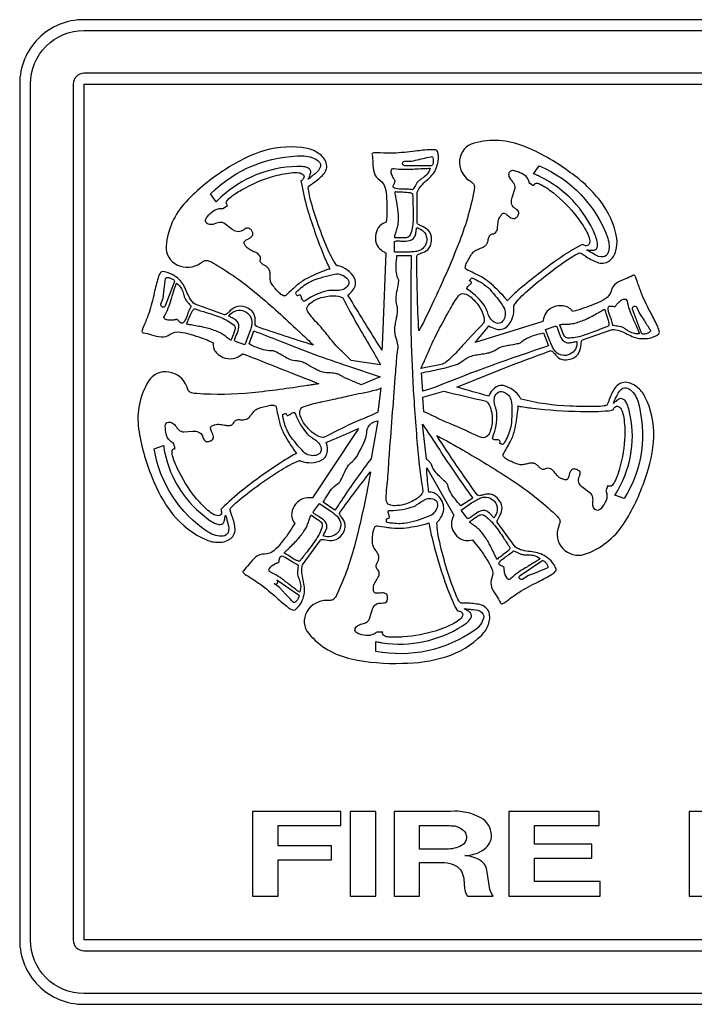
# Model space of a CAD drawing. Extents: x 0.35 to 8.05, y 3.72 to 7.49.
# Tile 1 of 2: x 0.35 to 2.93, y 3.72 to 7.49. Entities that reach past the tile are written whole.
import ezdxf

# ---------------------------------------------------------------- set-up
doc = ezdxf.new("R2010")
doc.units = 0

msp = doc.modelspace()

# ---------------------------------------------------------------- linework, layer by layer
for points in [[(7.802979, 7.488632), (0.592854, 7.488632, 0.415), (0.347053, 7.242832), (0.347053, 3.965501, 0.416), (0.592854, 3.719701), (7.802979, 3.719701, 0.415), (8.048781, 3.965501), (8.048781, 7.242832, 0.414)], [(8.007486, 3.965501, -0.414667), (7.802979, 3.760997), (0.592854, 3.760997, -0.415866), (0.388347, 3.965501), (0.388347, 7.242832, -0.414664), (0.592854, 7.447336), (7.802979, 7.447336, -0.413464), (8.007486, 7.242832)], [(7.802979, 7.283471), (0.592854, 7.283471, 0.411295), (0.552215, 7.242832), (0.552215, 3.965501, 0.423394), (0.592854, 3.924862), (7.802979, 3.924862, 0.411295), (7.843618, 3.965501), (7.843618, 7.242832, 0.411295)], [(1.024976, 6.057168, -0.056985), (1.005557, 6.060256, -0.140857), (0.995383, 6.066335, -0.086005), (0.991094, 6.072959, -0.0293), (0.988534, 6.080129, 0.01224), (0.987167, 6.084268, 0.270686), (0.918832, 6.139719, 0.307879), (0.840019, 6.104594, 0.17214), (0.802567, 5.923098, 0.066442), (0.853585, 5.738308, 0.078628), (0.934196, 5.594776, 0.122476), (1.061969, 5.497576, 0.100948), (1.10934, 5.48826, 0.163888), (1.15486, 5.50196, 0.266162), (1.171549, 5.54421, 0.0637), (1.158846, 5.593272, -0.000579), (1.157326, 5.597618), (1.152804, 5.610767, -0.273218), (1.15833, 5.622451, -0.033862), (1.180825, 5.644229, -0.021795), (1.25859, 5.704782, -0.01828), (1.349842, 5.765856, -0.05498), (1.418322, 5.800883, -0.104331), (1.419139, 5.8009, -0.030674), (1.420454, 5.800619, -0.01199), (1.424493, 5.799374, 0.208993), (1.504222, 5.803276, 0.170074), (1.521487, 5.821474, 0.106151), (1.525803, 5.843632, 0.076353), (1.521486, 5.870236), (1.521486, 5.870236, 0.003121), (1.551483, 5.883157, -0.0004), (1.645203, 5.923646, 0.011139), (1.632514, 5.904595), (1.632461, 5.904513), (1.468468, 5.658196, 0.124912), (1.430654, 5.654063, 0.145829), (1.403525, 5.634283, 0.116006), (1.388983, 5.601044, 0.218543), (1.400646, 5.560547), (1.394892, 5.550585, -0.040233), (1.350596, 5.48863, 0.000012), (1.350094, 5.48801, 0.000734), (1.347743, 5.485084, -0.051245), (1.321174, 5.456399, -0.191013), (1.285154, 5.442569, 0.187726), (1.250508, 5.43121, 0.059248), (1.2251, 5.4037, -0.042593), (1.203772, 5.379599, 0.263941), (1.201707, 5.375268, 0.164339), (1.204913, 5.370363, 0.039947), (1.225778, 5.356035, -0.016484), (1.267069, 5.328582, -0.025387), (1.331634, 5.275726, 0.020919), (1.375888, 5.238868, 0.058917), (1.391838, 5.229391, 0.272805), (1.401883, 5.229337, 0.100292), (1.426235, 5.258135, 0.068444), (1.436407, 5.288728, 0.0856), (1.43776, 5.315876, 0.027469), (1.432912, 5.343137, -0.032135), (1.427878, 5.372466, -0.100096), (1.430651, 5.401521), (1.499292, 5.496779, -0.136916), (1.502322, 5.498408, -0.066314), (1.50663, 5.498819, -0.031824), (1.518371, 5.497453, 0.084838), (1.550077, 5.496383, 0.209495), (1.582317, 5.518299, 0.090414), (1.592722, 5.540339, 0.110988), (1.593217, 5.558147, 0.113941), (1.579804, 5.583881, -0.055349), (1.573121, 5.594168, -0.287633), (1.573687, 5.602796, -0.00926), (1.690826, 5.758239, -0.011), (1.680137, 5.699251, 0.000061), (1.677517, 5.686423, -0.015057), (1.632217, 5.485261, -0.045419), (1.563001, 5.291114, -0.054534), (1.55339, 5.274527, -0.142538), (1.544093, 5.267203, -0.070258), (1.536065, 5.265768, -0.02405), (1.528218, 5.265864, 0.01104), (1.523542, 5.266007, 0.267784), (1.44704, 5.222413, 0.322394), (1.454079, 5.138464, 0.164922), (1.616689, 5.04211, 0.063547), (1.8129, 5.025268, 0.075383), (1.979308, 5.049982, 0.120877), (2.117049, 5.133282, 0.105942), (2.142224, 5.173539, 0.168812), (2.144586, 5.219771, 0.258682), (2.109477, 5.249526, 0.060688), (2.057884, 5.25474, -0.000615), (2.052933, 5.254846), (2.038547, 5.255247, -0.267532), (2.029076, 5.26425, -0.034818), (2.015645, 5.29222, -0.022623), (1.983572, 5.383934, -0.019067), (1.955661, 5.488129, -0.057979), (1.945244, 5.562543, -0.116686), (1.945519, 5.563324, -0.031836), (1.946298, 5.564497, -0.012171), (1.949087, 5.56797, 0.081841), (1.966987, 5.596497, 0.207226), (1.965796, 5.643053, 0.097912), (1.949663, 5.666563, 0.098186), (1.932605, 5.67748, 0.115054), (1.913596, 5.680519, 0.010208), (1.912581, 5.691026, -0.014909), (1.905785, 5.772989), (2.009772, 5.592437, 0.137242), (2.000791, 5.557087, 0.152076), (2.010599, 5.525476, 0.11799), (2.03544, 5.501542, 0.095122), (2.054729, 5.495635, 0.07926), (2.080882, 5.497175), (2.088279, 5.488807, -0.036349), (2.1339, 5.426232, 0.001007), (2.136201, 5.422611, -0.051019), (2.154499, 5.388859, -0.198279), (2.155683, 5.351699, 0.199413), (2.154692, 5.315812, 0.060777), (2.172794, 5.283044, -0.042075), (2.188568, 5.256044, 0.249347), (2.192112, 5.252549, 0.16313), (2.197927, 5.253722, 0.040752), (2.206593, 5.259, 0.007442), (2.21869, 5.267822, -0.017239), (2.25926, 5.296296, -0.02479), (2.332752, 5.337063, 0.020578), (2.383698, 5.364786, 0.059085), (2.398364, 5.376064, 0.287831), (2.401882, 5.385178, 0.096738), (2.382103, 5.417114, 0.06243), (2.35585, 5.437394, 0.081384), (2.33048, 5.447625, 0.025866), (2.302865, 5.452359, -0.031292), (2.272601, 5.457769, -0.097807), (2.245287, 5.470471), (2.176236, 5.565728, -0.143706), (2.175666, 5.569091, -0.070753), (2.17674, 5.573209, -0.03368), (2.182122, 5.583563, 0.088426), (2.193973, 5.612001, 0.217016), (2.184046, 5.648635, 0.088177), (2.16616, 5.665771, 0.105283), (2.149018, 5.672364, 0.109176), (2.119432, 5.668937, -0.052683), (2.107189, 5.666354, -0.269487), (2.098965, 5.66976, -0.00934), (1.944425, 5.896543, -0.013937), (2.045121, 5.840744, 0.000054), (2.056233, 5.834181, -0.014299), (2.235246, 5.723811, -0.043438), (2.399828, 5.594026, -0.060168), (2.412726, 5.579481, -0.132302), (2.416679, 5.568525, -0.055333), (2.415513, 5.562044, -0.018999), (2.413474, 5.556031, 0.032554), (2.411336, 5.549392, 0.634968), (2.510396, 5.442174, 0.166572), (2.659283, 5.557709, 0.067231), (2.742206, 5.731537, 0.080303), (2.775295, 5.891561, 0.126208), (2.741797, 6.045606, 0.110173), (2.711535, 6.082525, 0.156455), (2.667403, 6.100611, 0.259574), (2.62668, 6.078163, 0.06242), (2.604045, 6.031863, -0.000273), (2.602874, 6.028865), (2.597531, 6.015718, -0.265995), (2.585608, 6.010231, -0.032913), (2.553943, 6.007626, -0.021224), (2.454136, 6.009885, -0.057281), (2.267894, 6.036044, -0.113769), (2.26722, 6.036537, -0.033284), (2.266343, 6.0376, -0.012891), (2.263903, 6.041213, 0.205724), (2.200485, 6.087854, 0.164035), (2.175259, 6.084531, 0.102749), (2.157431, 6.070219, 0.075798), (2.143354, 6.0472, 0.003706), (2.021282, 6.081879, -0.011282), (2.378044, 6.220981, -0.269174), (2.386824, 6.219233, -0.054582), (2.395353, 6.21029, 0.112214), (2.417567, 6.191039, 0.105107), (2.435495, 6.186938, 0.085948), (2.46025, 6.191088, 0.213487), (2.490209, 6.215621, 0.089179), (2.497242, 6.245752, -0.032572), (2.498843, 6.256962, -0.067954), (2.500293, 6.26084, -0.138856), (2.502583, 6.263229), (2.615614, 6.302682, -0.097034), (2.645477, 6.297886, -0.031322), (2.673606, 6.285433, 0.02564), (2.699175, 6.273886, 0.079412), (2.726176, 6.26801, 0.059888), (2.759163, 6.269803, 0.096222), (2.793997, 6.284749, 0.286716), (2.79667, 6.294483, 0.062074), (2.791262, 6.312315, 0.021801), (2.765468, 6.364336, -0.025158), (2.729875, 6.437404, -0.018299), (2.71317, 6.483973, 0.007652), (2.708534, 6.497741, 0.042093), (2.704618, 6.506745, 0.16878), (2.700626, 6.510855, 0.243737), (2.695764, 6.509942, -0.040905), (2.666955, 6.496693, 0.060112), (2.632806, 6.479964, 0.198973), (2.612735, 6.44976, -0.19264), (2.589567, 6.419842, -0.04918), (2.554451, 6.402313, 0.000839), (2.550674, 6.400733, 0.000726), (2.54447, 6.398258, -0.03477), (2.476278, 6.374824), (2.464769, 6.372036, 0.216689), (2.428436, 6.393541, 0.114428), (2.390785, 6.388774, 0.179299), (2.362216, 6.364997, 0.069398), (2.351638, 6.337815, -0.004992), (2.350507, 6.333775), (2.091156, 6.252463, 0.005367), (2.143768, 6.316236, 0.073943), (2.169147, 6.305226, 0.102199), (2.192316, 6.303626, 0.168143), (2.214869, 6.315439, 0.219563), (2.23933, 6.388431, -0.013733), (2.23916, 6.392915, -0.035349), (2.239251, 6.394335, -0.119305), (2.239532, 6.395157, -0.057423), (2.29188, 6.450344, -0.018673), (2.376248, 6.520106, -0.021909), (2.456685, 6.577313, -0.033551), (2.484195, 6.59273, -0.261425), (2.497242, 6.594835), (2.509158, 6.587264, -0.000495), (2.512838, 6.584861, 0.06163), (2.558361, 6.56013, 0.253539), (2.604928, 6.564943, 0.165838), (2.63041, 6.604103, 0.107844), (2.633697, 6.651035, 0.124694), (2.569991, 6.795965, 0.077306), (2.448329, 6.90891, 0.064009), (2.277602, 7.004516, 0.163173), (2.087454, 7.016125, 0.315274), (2.032123, 6.951308, 0.276721), (2.06896, 6.873036, 0.016442), (2.073594, 6.869984, -0.022777), (2.07972, 6.865867, -0.071052), (2.084993, 6.860681, -0.149749), (2.088433, 6.849423, -0.055681), (2.086636, 6.830392, -0.045458), (2.027637, 6.630223, -0.014964), (1.944695, 6.437944, 0.00002), (1.941544, 6.431022, -0.016488), (1.875786, 6.297106, -0.011053), (1.867562, 6.582479, -0.152253), (1.868815, 6.586771, -0.107344), (1.872261, 6.58991, -0.053651), (1.883854, 6.594613, 0.110697), (1.91007, 6.608206, 0.109092), (1.92019, 6.623105, 0.090823), (1.924694, 6.64705, 0.217052), (1.911211, 6.682728, 0.08547), (1.884564, 6.699525, -0.032205), (1.874044, 6.705008, -0.068021), (1.870731, 6.707771, -0.142184), (1.869206, 6.710821), (1.869619, 6.827201, -0.099944), (1.88448, 6.852691, -0.031718), (1.905989, 6.873964, 0.02648), (1.925888, 6.893378, 0.083505), (1.940726, 6.916083, 0.064899), (1.950385, 6.947172, 0.100354), (1.947712, 6.98424, 0.276235), (1.939328, 6.989846, 0.058146), (1.920509, 6.990964, 0.020537), (1.862125, 6.985315, -0.024438), (1.778371, 6.977858, -0.017295), (1.727732, 6.97843, 0.039988), (1.702799, 6.97837, 0.161678), (1.697416, 6.976159, 0.261051), (1.696578, 6.971483, -0.043406), (1.699691, 6.94027, 0.061353), (1.704233, 6.903382, 0.195489), (1.726171, 6.874631, -0.19359), (1.747008, 6.844119, -0.051649), (1.75212, 6.80665, 0.001601), (1.752476, 6.801296, 0.000199), (1.752626, 6.797946, -0.036178), (1.752065, 6.724771), (1.750835, 6.71361), (1.739737, 6.708828, 0.190045), (1.71641, 6.684765, 0.104663), (1.709729, 6.651436, 0.180641), (1.72082, 6.616962, 0.086821), (1.742983, 6.599613, -0.007881), (1.748778, 6.596033), (1.737679, 6.302682, -0.003912), (1.734443, 6.224817, 0.000001), (1.734394, 6.223769, -0.003197), (1.620294, 6.408039, 0.009427), (1.6041, 6.434214), (1.6041, 6.434214, 0.075386), (1.623419, 6.453694, 0.106895), (1.632885, 6.474401, 0.174605), (1.629174, 6.499182, 0.211986), (1.566747, 6.546273, -0.012187), (1.562538, 6.547571, -0.030983), (1.561235, 6.548104, -0.104361), (1.560535, 6.548604, -0.058105), (1.525019, 6.615284, -0.019169), (1.486345, 6.716153, -0.022627), (1.458461, 6.809175, -0.034855), (1.452923, 6.839607, -0.272271), (1.455314, 6.852312), (1.467231, 6.860681, -0.000895), (1.471923, 6.86406, 0.062044), (1.510565, 6.896907, 0.266182), (1.521486, 6.940397, 0.164608), (1.492099, 6.976917, 0.101071), (1.447915, 6.995797, 0.11925), (1.285768, 6.987477, 0.076534), (1.134719, 6.914887, 0.064905), (0.984133, 6.791779, 0.170317), (0.90784, 6.62234, 0.318065), (0.951458, 6.54955, 0.265751), (1.039774, 6.556575, 0.019971), (1.044845, 6.559998, -0.021715), (1.050767, 6.563966, -0.064061), (1.05745, 6.566937, -0.134664), (1.069472, 6.566089, -0.055817), (1.087043, 6.557769, -0.044602), (1.258269, 6.437672, -0.014823), (1.413994, 6.298137, 0.000065), (1.424076, 6.288739), (1.424421, 6.288413, -0.006378), (1.471756, 6.242903, -0.008185), (1.255149, 6.313844, -0.272455), (1.249555, 6.320791, -0.056214), (1.248936, 6.332968, 0.115374), (1.244715, 6.36132, 0.107584), (1.233836, 6.3756, 0.086126), (1.212401, 6.387976, 0.204327), (1.173496, 6.387932, 0.084614), (1.147949, 6.369582, -0.033125), (1.138668, 6.36172, -0.067395), (1.134677, 6.359611, -0.133316), (1.131021, 6.359282), (1.018815, 6.399139, -0.099082), (0.999227, 6.421525, -0.032203), (0.985993, 6.44858, 0.026508), (0.974154, 6.473252, 0.08245), (0.957572, 6.494396, 0.0635), (0.930599, 6.513827, 0.09229), (0.893451, 6.524289, 0.276603), (0.884969, 6.518215, 0.059385), (0.877242, 6.500554, 0.021142), (0.862359, 6.44295, -0.022226), (0.842487, 6.367254, -0.015736), (0.824934, 6.32298, 0.04048), (0.815874, 6.298949, 0.161629), (0.81605, 6.292911, 0.258193), (0.820293, 6.290328, -0.041727), (0.851768, 6.282551, 0.057872), (0.888824, 6.274206, 0.188942), (0.923868, 6.284353, -0.18588), (0.96109, 6.293041, -0.048449), (0.999638, 6.284899, 0.001211), (1.004425, 6.283556, 0.006745), (1.022029, 6.277753, -0.032603), (1.07841, 6.256849), (1.088275, 6.252068, -0.027284), (1.088312, 6.248294, 0.138674), (1.093618, 6.22263, 0.10395), (1.107169, 6.207253, 0.080411), (1.133896, 6.193474, 0.155354), (1.175064, 6.194092, 0.084906), (1.199148, 6.208524, -0.002044), (1.201306, 6.210215, -0.000289), (1.493125, 6.095033, 0.004374), (1.476449, 6.092438, -0.004343), (1.459832, 6.089851, 0.000049), (1.447549, 6.088012, -0.014181), (1.236986, 6.06052, -0.042864)], [(1.435833, 6.96716, -0.065164), (1.466094, 6.961405, -0.105613), (1.491115, 6.947695, -0.264436), (1.499181, 6.926692, -0.179499), (1.478579, 6.899058, 0.014152), (1.471357, 6.893158, -0.006427), (1.458964, 6.882959, -0.015071), (1.453849, 6.879101, -0.10102), (1.451042, 6.877581, 0.029166), (1.456435, 6.887733, 0.064155), (1.462139, 6.903514, 0.345032), (1.451658, 6.920601, 0.079573), (1.434627, 6.925521, 0.043533), (1.407885, 6.926772, 0.18348), (1.117707, 6.808674, 0.044421), (1.100905, 6.792267, -0.000766), (1.100029, 6.791249), (1.078247, 6.821944, -0.203753)], [(1.822075, 6.946862), (1.847585, 6.947362), (1.847585, 6.947363, 0.014811), (1.906519, 6.961022), (1.923339, 6.964289, -0.247167), (1.926766, 6.96364, -0.128215), (1.929214, 6.960123, -0.093852), (1.931172, 6.948118, -0.085435), (1.929214, 6.935539, -0.098229), (1.926766, 6.931305, -0.20778), (1.923339, 6.929653), (1.82191, 6.929653, -0.195931), (1.814851, 6.932988, -0.206114), (1.813173, 6.938832, -0.383573)], [(1.366176, 6.433089, -0.322918), (1.355317, 6.432631, -0.077282), (1.340955, 6.443156, -0.044017), (1.313494, 6.475338, -0.117403), (1.307383, 6.490564, -0.038365), (1.306275, 6.506988, 0.032783), (1.305405, 6.521616, 0.107974), (1.30079, 6.534728, 0.089248), (1.292761, 6.543076, 0.030751), (1.28336, 6.549007, -0.082598), (1.271784, 6.557324, -0.254618), (1.269036, 6.570594, 0.197531), (1.266001, 6.585742, 0.147801), (1.253719, 6.596104, 0.002378), (1.248871, 6.598196, -0.026902), (1.22983, 6.607183, -0.103405), (1.21449, 6.619621, 0.002611), (1.213228, 6.621327, -0.021573), (1.209446, 6.626718, -0.076595), (1.206878, 6.632394, -0.160018), (1.207146, 6.638087, -0.148319), (1.211872, 6.643535, -0.018712), (1.218377, 6.647227, 0.021038), (1.2282, 6.652886, 0.073222), (1.236719, 6.660075, 0.171226), (1.240512, 6.669183, 0.17264), (1.236154, 6.6806, 0.090649), (1.227562, 6.689134, 0.169789), (1.219531, 6.691165, 0.103178), (1.210938, 6.688113, 0.025485), (1.200661, 6.681397, -0.198328), (1.179415, 6.677462, -0.119464), (1.159565, 6.686982), (1.133039, 6.707308, 0.201801), (1.112538, 6.712289, 0.056702), (1.091197, 6.70651, -0.13293), (1.073403, 6.705164, -0.216549), (1.059811, 6.713683, -0.172294), (1.058434, 6.721012, -0.104491), (1.06196, 6.729576, -0.057791), (1.082606, 6.752346, -0.161595), (1.11067, 6.765546, -0.065168), (1.125567, 6.765894), (1.1435, 6.777853, -0.071538), (1.14042, 6.78199, -0.019847), (1.139019, 6.784632, -0.296268), (1.140084, 6.79407, -0.075876), (1.151604, 6.806713, -0.0461), (1.197115, 6.83724, -0.0561), (1.315737, 6.888657, -0.037322), (1.385976, 6.902805, -0.060614), (1.415771, 6.902892, -0.198519), (1.4338, 6.894236, -0.337258), (1.433885, 6.880715, -0.092801), (1.424443, 6.871378), (1.427446, 6.854776, 0.02997), (1.452103, 6.753143, 0.020806), (1.512258, 6.58415, 0.023525), (1.535421, 6.534326, 0.013893), (1.526079, 6.532087, 0.056483), (1.518981, 6.529546, 0.033491), (1.444167, 6.496465, 0.054944), (1.406899, 6.470558, -0.005392), (1.391735, 6.456867, 0.018517)], [(1.781717, 6.919049, 0.055698), (1.85126, 6.916868, -0.000116), (1.854635, 6.917014, 0.000826), (1.866278, 6.917659, -0.004375), (1.901414, 6.919441, -0.011702), (1.91452, 6.9197, -0.151841), (1.919543, 6.919049, -0.100159), (1.905013, 6.894259, -0.059011), (1.887722, 6.880411, 0.018927), (1.87661, 6.872453, 0.071706), (1.868671, 6.863847, 0.02378), (1.862507, 6.853865, -0.015345), (1.857649, 6.845797, 0.032309), (1.853156, 6.837811, 0.01), (1.830014, 6.839915, 0.017013), (1.816053, 6.840157, -0.051521), (1.78743, 6.841905, -0.16238), (1.77889, 6.846242, -0.306899), (1.778819, 6.854737, 0.006672), (1.782185, 6.862198, 0.034495), (1.785426, 6.870294, 0.065805), (1.783841, 6.873955, 0.022828), (1.781642, 6.877242, -0.033035), (1.778819, 6.881601, -0.062202), (1.771618, 6.897165, -0.097133), (1.770006, 6.90955, -0.196556), (1.773525, 6.917322, -0.226672)], [(2.081169, 6.595069, -0.114348), (2.093672, 6.605794, -0.036339), (2.109061, 6.612438, 0.031144), (2.122838, 6.618264, 0.10494), (2.133853, 6.626954, 0.091243), (2.13931, 6.637148, 0.032113), (2.141934, 6.647813, -0.084671), (2.146144, 6.661289, -0.242873), (2.158136, 6.668406, 0.192078), (2.171586, 6.676128, 0.152867), (2.177187, 6.690724, 0.002605), (2.177591, 6.696058, -0.027428), (2.179838, 6.716486, -0.105145), (2.186529, 6.734567, 0.004662), (2.188129, 6.736821, -0.021777), (2.192023, 6.742048, -0.076205), (2.196587, 6.746243, -0.153476), (2.202128, 6.747853, -0.142712), (2.20895, 6.745328, -0.019316), (2.214769, 6.740635, 0.089296), (2.233358, 6.728353, 0.161688), (2.243442, 6.727984, 0.166623), (2.253033, 6.735761, 0.094248), (2.258316, 6.746473, 0.179872), (2.25747, 6.754496, 0.104435), (2.251509, 6.761323, 0.024929), (2.241449, 6.768449, -0.212937), (2.230617, 6.786532, -0.120521), (2.233232, 6.807903), (2.243693, 6.83939, 0.218827), (2.24175, 6.858987, 0.058268), (2.2291, 6.876024, -0.000163), (2.228376, 6.876857, -0.144377), (2.221231, 6.89255, -0.219383), (2.225014, 6.907946, -0.170875), (2.231446, 6.911757, -0.099557), (2.240891, 6.911533, -0.054566), (2.270219, 6.900772, -0.166582), (2.292404, 6.879498, -0.08696), (2.297493, 6.865696), (2.315426, 6.853739, -0.055057), (2.318275, 6.857825, -0.013599), (2.320283, 6.860118, -0.281068), (2.329823, 6.862488, -0.075108), (2.346022, 6.856362, -0.046724), (2.39113, 6.825292, -0.057443), (2.48131, 6.734567, -0.041008), (2.519278, 6.674929, -0.063853), (2.529489, 6.647633, -0.205611), (2.527264, 6.628147, -0.169385), (2.521245, 6.623863, -0.113879), (2.514139, 6.623639, -0.093938), (2.501856, 6.628692), (2.486915, 6.620581, 0.029829), (2.397247, 6.563582, 0.018258), (2.254153, 6.450787, 0.01582), (2.214181, 6.412925, -0.002444), (2.211601, 6.416336, 0.005971), (2.2072, 6.422099, 0.036491), (2.203719, 6.426078, 0.034853), (2.146228, 6.48297, 0.055725), (2.108071, 6.508182, -0.006829), (2.086489, 6.518785, 0.014076), (2.058008, 6.532494, -0.336922), (2.05401, 6.542272, -0.078485), (2.059363, 6.558999, -0.04441)], [(2.336472, 6.929481, -0.208438), (2.599521, 6.652329, -0.06817), (2.604267, 6.622771, -0.110324), (2.599571, 6.595305, -0.257891), (2.582005, 6.580816, -0.172119), (2.54814, 6.590187, 0.009778), (2.541806, 6.593736, -0.006436), (2.526938, 6.602074, -0.014655), (2.520868, 6.605816, -0.100812), (2.51814, 6.608111, 0.025701), (2.529751, 6.606578, 0.059377), (2.54691, 6.606553, 0.336584), (2.559908, 6.622099, 0.083665), (2.558874, 6.639322, 0.045461), (2.551021, 6.664172, 0.186826), (2.33729, 6.888728, 0.015488), (2.322907, 6.895749, 0.029847), (2.314689, 6.898785)], [(1.875801, 6.689969, -0.74516), (1.871081, 6.602554, -0.052636), (1.854228, 6.599954, -0.011393), (1.836198, 6.599119, 0.005189), (1.830732, 6.598925), (1.782154, 6.598925), (1.782154, 6.636317, -0.369934), (1.785964, 6.641344, -0.074904), (1.79343, 6.641938, 0.004378), (1.795058, 6.641918, -0.012879), (1.802927, 6.641658, 0.012296), (1.811412, 6.641376, 0.071466), (1.839463, 6.643103, 0.142033), (1.855227, 6.651314, 0.128061), (1.862628, 6.664874, 0.042327), (1.865588, 6.68265, -0.052766), (1.865732, 6.683669, -0.002954), (1.866207, 6.686081, 0.010082), (1.867487, 6.69294, -0.019436)], [(1.755769, 5.720097, 0.010213), (1.759934, 5.777497, -0.003846), (1.762049, 5.810172, 0.000039), (1.774086, 5.968098, -0.000036), (1.785592, 6.119064, -0.00027), (1.792049, 6.203956, -0.021967), (1.79409, 6.217466, 0.021924), (1.796106, 6.230797, 0.066121), (1.795747, 6.244214, 0.040655), (1.789218, 6.269676, -0.095753), (1.783782, 6.303203, -0.038601), (1.785826, 6.322402, -0.008721), (1.790048, 6.344437, 0.007224), (1.793114, 6.360197, 0.046346), (1.794382, 6.378632, 0.06341), (1.792049, 6.396468, -0.091229), (1.788462, 6.422693, -0.037237), (1.791696, 6.446317, 0.000174), (1.79199, 6.447881, 0.007598), (1.797438, 6.47892, 0.065383), (1.798624, 6.491724, -0.089746), (1.79008, 6.520672, -0.038917), (1.789175, 6.551114, -0.028836), (1.792049, 6.585787), (1.846926, 6.586183, 0.013093), (1.846685, 6.246204, 0.004167), (1.849775, 6.171142, -0.004785), (1.851218, 6.136997, 0.008373), (1.857408, 6.028192, 0.007291), (1.866437, 5.903036, 0.007487), (1.875886, 5.797817, 0.008432), (1.891493, 5.681033, -0.125318), (1.86721, 5.65468, -0.087297), (1.817782, 5.632807, -0.060858), (1.784734, 5.627982, -0.103338), (1.76412, 5.631562, -0.311525), (1.750528, 5.650344, -0.029064), (1.754977, 5.713032, 0.000595)], [(0.888183, 6.399685), (0.896428, 6.423133), (0.900222, 6.456558, 0.019183), (0.905957, 6.498089, -0.256995), (0.90776, 6.500996, -0.123738), (0.912001, 6.502029, -0.088896), (0.924286, 6.49971, -0.081813), (0.935785, 6.493618, -0.097228), (0.939043, 6.489935, -0.217623), (0.939469, 6.486242), (0.904785, 6.393642, -0.976728)], [(1.43555, 6.410621, -0.138373), (1.432486, 6.41216, -0.083225), (1.430217, 6.415112, -0.047381), (1.427031, 6.423277, 0.024737), (1.424898, 6.429243, 0.109954), (1.42203, 6.433557, 0.235662), (1.417645, 6.434715, 0.12059), (1.410961, 6.431212, -0.234352), (1.410454, 6.431504, -0.03142), (1.409584, 6.432496, -0.016509), (1.407284, 6.435666, -0.007939), (1.404169, 6.440387, -0.300927), (1.404354, 6.443161, -0.065648), (1.407452, 6.447133, -0.0237), (1.41865, 6.457196, 0.000304), (1.420233, 6.45854, -0.081419), (1.468758, 6.490074, -0.042791), (1.553986, 6.514804, -0.24804), (1.599894, 6.499058, -0.224626), (1.607313, 6.479224, -0.230604), (1.590599, 6.45854, -0.10876), (1.570592, 6.452374, -0.034342), (1.549458, 6.452061, 0.01433), (1.53677, 6.452218, 0.050071), (1.525218, 6.450917, 0.089621), (1.442649, 6.413887, -0.044588), (1.439241, 6.411437, -0.164185)], [(2.158618, 6.33461, -0.109159), (2.145999, 6.350721, -0.035097), (2.138465, 6.369781, 0.015405), (2.134134, 6.381657, 0.053371), (2.128731, 6.391961, 0.094919), (2.064843, 6.454396, 0.01462), (2.063199, 6.455623, -0.041901), (2.060634, 6.457678, -0.161905), (2.059239, 6.460204, -0.127756), (2.063198, 6.467206, -0.033545), (2.069612, 6.473215, 0.023886), (2.074279, 6.477461, 0.117366), (2.076934, 6.481479, 0.26069), (2.07603, 6.485438, 0.111243), (2.070018, 6.489506, -0.271568), (2.070113, 6.490108, -0.039226), (2.070823, 6.491245, -0.020478), (2.073317, 6.494365, -0.00978), (2.077172, 6.498679), (2.077172, 6.498679, -0.284759), (2.080261, 6.499569, -0.065641), (2.085656, 6.497913, -0.024471), (2.100295, 6.490355), (2.100335, 6.490333, -0.081651), (2.147319, 6.456935, -0.044128), (2.200465, 6.387601, -0.259948), (2.200977, 6.340007, -0.21871), (2.184333, 6.326402, -0.22372)], [(0.962333, 6.329604, 0.006224), (0.956265, 6.335228, 0.033878), (0.949537, 6.340954, 0.062651), (0.945464, 6.340757, 0.021944), (0.941539, 6.339874, -0.03187), (0.936342, 6.338785, -0.035191), (0.918368, 6.338599, -0.076288), (0.906031, 6.341039, -0.20733), (0.900043, 6.346218, -0.218033), (0.901117, 6.354246, 0.041412), (0.916039, 6.385192, 0.015101), (0.927111, 6.41731, -0.000098), (0.928018, 6.420119, 0.000844), (0.931328, 6.430812, -0.004596), (0.941652, 6.463581, -0.012264), (0.945902, 6.475689, -0.157177), (0.948258, 6.480075, -0.099228), (0.967258, 6.458341, -0.060678), (0.974738, 6.43783, 0.019638), (0.978646, 6.424943, 0.061273), (0.98385, 6.415689, 0.021545), (0.991863, 6.405305, 0.019148), (1.004115, 6.391683, 0.010315), (0.994174, 6.371274, 0.017874), (0.989164, 6.35861, -0.054022), (0.977683, 6.333077, -0.164287), (0.97057, 6.326764, -0.291316)], [(1.450983, 6.370615, -0.319437), (1.450985, 6.393533, -0.106097), (1.465801, 6.407944, -0.061147), (1.495817, 6.422431, -0.085541), (1.549057, 6.431897, -0.119757), (1.584361, 6.424022, 0.008877), (1.640781, 6.319599, 0.007264), (1.691945, 6.232918, -0.000017), (1.69495, 6.227931, -0.01012), (1.718769, 6.186477, -0.013499), (1.725845, 6.172775, -0.027736), (1.727438, 6.168988, -0.448577), (1.727456, 6.167742), (1.61649, 6.183683, 0.031894), (1.585659, 6.214785, -0.031853), (1.554849, 6.245862, -0.003629), (1.532515, 6.273089, 0.008261), (1.496567, 6.316408, 0.000855), (1.491331, 6.322117, -0.034428)], [(1.9378, 6.273362, -0.012746), (1.98592, 6.36295, 0.000302), (1.990854, 6.371808, 0.001098), (1.996149, 6.380949, -0.022416), (2.027842, 6.431997, -0.300416), (2.050162, 6.439716, -0.103708), (2.069134, 6.431152, -0.062583), (2.093219, 6.408876, -0.088284), (2.120916, 6.363192, -0.129828), (2.125351, 6.327965, 0.011609), (2.043532, 6.241082, -0.019222), (2.001079, 6.19624, -0.034215), (1.97875, 6.177184, -0.138361), (1.961711, 6.169337), (1.882878, 6.152999, 0.056623), (1.888888, 6.164599, 0.003149), (1.902159, 6.194324, -0.004922)], [(2.609897, 6.392019, 0.006073), (2.618261, 6.391499, 0.032797), (2.627199, 6.391307, 0.06447), (2.630196, 6.394004, 0.022789), (2.632622, 6.397134, -0.032931), (2.635876, 6.401206, -0.060236), (2.648139, 6.412778, -0.088861), (2.659584, 6.418614, -0.184078), (2.668478, 6.418284, -0.243998), (2.673086, 6.41136, 0.041586), (2.682089, 6.378468, 0.015035), (2.69479, 6.34708, -0.000118), (2.696064, 6.344101, 0.000907), (2.700767, 6.333465, -0.0046), (2.714448, 6.302114, -0.012348), (2.719147, 6.290312, -0.160947), (2.720222, 6.285537, -0.096176), (2.691279, 6.290323, -0.058524), (2.671971, 6.301375, 0.018852), (2.660479, 6.308796, 0.070015), (2.649434, 6.313103, 0.022842), (2.637664, 6.315319, -0.014666), (2.62821, 6.316993, 0.030149), (2.618949, 6.318364, 0.010159), (2.613072, 6.340204, 0.01789), (2.608532, 6.353029, -0.054315), (2.600431, 6.379763, -0.169537), (2.601704, 6.389045, -0.292151)], [(1.157643, 6.263222, -0.383521), (1.155607, 6.262294, -0.088208), (1.151799, 6.263948, -0.025912), (1.139969, 6.272532, 0.014792), (1.124946, 6.283635, 0.048564), (1.108376, 6.293021, 0.039254), (1.06532, 6.308102, 0.018115), (1.014261, 6.318208, -0.000685), (0.994297, 6.321762), (0.994297, 6.321763, -0.0364), (0.990115, 6.322276, -0.08187), (0.987456, 6.323204, -0.134171), (0.986733, 6.32392, -0.220101), (0.9867, 6.324835, 0.012785), (0.99425, 6.34226, -0.024142), (1.006888, 6.370258, -0.062773), (1.013113, 6.379448, -0.297754), (1.018806, 6.381858, 0.0096), (1.061164, 6.368065, -0.022767), (1.118999, 6.348173, -0.080336), (1.166662, 6.320142, -0.255303), (1.171891, 6.305846, -0.065539), (1.167493, 6.29013, 0.000202), (1.167193, 6.289332)], [(1.173296, 6.256997, -0.371253), (1.169741, 6.26219, -0.079082), (1.17172, 6.269199, 0.004672), (1.172301, 6.270692, -0.013856), (1.175246, 6.277797, 0.013221), (1.178414, 6.285433, 0.075323), (1.186341, 6.311639, 0.148296), (1.183793, 6.328843, 0.126459), (1.173206, 6.340239, 0.040599), (1.157017, 6.349021, -0.048298), (1.15615, 6.349468, -0.002678), (1.154116, 6.350647, 0.010188), (1.147718, 6.354267, -0.020412), (1.153442, 6.360847, -0.303183), (1.206935, 6.373203, -0.341025), (1.236364, 6.326644, -0.055846), (1.233119, 6.310348, -0.012062), (1.227754, 6.293587, 0.005437), (1.226079, 6.288556), (1.209469, 6.244208)], [(2.473581, 6.327281, 0.039352), (2.516548, 6.342604, 0.018345), (2.562342, 6.366745, -0.000696), (2.579992, 6.376493, -0.036985), (2.583537, 6.378714, -0.081885), (2.58619, 6.379665, -0.130589), (2.587216, 6.379569, -0.214593), (2.587846, 6.378887, 0.012817), (2.593589, 6.360837, -0.024279), (2.602438, 6.33149, -0.063946), (2.603749, 6.320561, -0.309237), (2.600978, 6.315161, 0.009592), (2.55945, 6.299288, -0.02279), (2.501959, 6.278397, -0.079239), (2.446871, 6.270101, -0.246241), (2.433436, 6.277745, -0.065179), (2.426411, 6.292492, 0.00024), (2.426086, 6.293361), (2.416133, 6.319321, -0.397649), (2.417078, 6.321304, -0.087908), (2.421085, 6.322415, -0.025426), (2.435812, 6.32323, 0.014528), (2.454671, 6.324111, 0.048072)], [(2.711137, 6.386483), (2.720346, 6.363367), (2.739554, 6.335397, 0.00241), (2.762626, 6.299996, -0.260838), (2.763171, 6.296643, -0.128162), (2.760607, 6.293204, -0.089975), (2.749663, 6.28731, -0.080944), (2.736825, 6.284796, -0.094228), (2.731892, 6.285584, -0.211226), (2.729121, 6.288149), (2.694431, 6.380756, -0.20487), (2.695247, 6.388342, -0.199107), (2.700327, 6.391873, -0.377847)], [(1.44426, 6.171328, 0.034381), (1.426326, 6.178704, 0.066605), (1.408392, 6.18249, -0.08816), (1.381793, 6.188287, -0.035261), (1.359791, 6.199583, 0.000173), (1.358329, 6.200424, 0.009877), (1.330542, 6.215868, 0.066958), (1.318725, 6.221151, -0.085101), (1.287762, 6.223344, -0.032245), (1.2582, 6.23271, 0.000109), (1.256189, 6.233514, -0.034405), (1.225325, 6.247457), (1.243258, 6.297676, -0.002984), (1.342146, 6.259252, 0.017014), (1.606407, 6.162164), (1.727831, 6.121511), (1.654978, 6.091215, 0.002381), (1.62472, 6.104049, -0.002313), (1.594826, 6.116725, -0.025462), (1.581627, 6.123645, 0.021121), (1.569533, 6.130073, 0.065495), (1.556717, 6.134262, 0.027252), (1.531523, 6.136567, -0.088387), (1.495817, 6.143432, -0.04068), (1.478203, 6.151654, -0.009164), (1.458631, 6.162974, 0.008218)], [(2.397397, 6.3158, -0.358828), (2.403564, 6.314038, -0.078582), (2.406684, 6.307425, 0.004534), (2.407215, 6.305944, -0.013752), (2.409666, 6.298647, 0.013033), (2.41229, 6.290821, 0.074933), (2.423556, 6.265801, 0.143648), (2.43689, 6.254217, 0.122646), (2.452537, 6.2521, 0.040138), (2.470742, 6.255482, -0.047681), (2.471736, 6.255687, -0.002646), (2.474144, 6.256064, 0.00962), (2.481336, 6.25726, -0.021897), (2.48131, 6.248651, -0.707094), (2.395149, 6.223062, -0.054915), (2.38685, 6.2376, -0.011973), (2.379872, 6.253796, 0.005342), (2.377842, 6.258662), (2.361225, 6.303004)], [(2.136118, 6.211718, 0.03821), (2.153958, 6.217074, 0.058691), (2.170117, 6.225151, -0.081061), (2.194513, 6.237302, -0.033487), (2.218372, 6.242622, 0.000199), (2.220179, 6.24294, 0.006907), (2.251984, 6.24852, 0.046054), (2.265015, 6.25165, -0.091732), (2.289813, 6.269437, -0.034657), (2.318815, 6.28069, -0.021883), (2.353558, 6.290129), (2.372617, 6.239674, 0.018121), (1.939972, 6.082496, -0.011197), (1.907968, 6.071748, 0.005815), (1.891032, 6.066162), (1.885426, 6.136585, 0.006187), (1.955476, 6.151512, 0.036789), (2.02441, 6.169981, 0.034256), (2.04614, 6.184341, -0.088528), (2.077463, 6.201194, -0.034265), (2.099135, 6.206144, -0.007619), (2.124361, 6.210002, 0.002757)], [(1.502542, 6.025853, -0.006691), (1.550471, 6.036353, 0.010074), (1.612385, 6.050167, -0.01491), (1.656207, 6.059563, 0.01024), (1.706192, 6.070101, 0.026945), (1.723707, 6.075151, 0.200511), (1.730817, 6.079657), (1.718489, 5.986793, -0.030633), (1.655241, 5.958087, 0.020426), (1.618735, 5.942556, 0.007837), (1.510764, 5.888743, 0.000009), (1.510764, 5.888743, -0.124421), (1.477045, 5.901797, -0.090245), (1.439404, 5.939365, -0.064368), (1.423281, 5.967936, -0.109937), (1.419695, 5.987987, -0.308053), (1.433049, 6.006718, -0.030691), (1.497874, 6.02477, 0.000248)], [(2.635586, 6.051504, -0.17735), (2.65762, 6.078058, -0.251859), (2.680541, 6.076096, -0.165695), (2.714087, 6.029364, -0.214281), (2.6623, 5.655847), (2.626133, 5.66855, -0.003473), (2.62742, 5.670225, 0.028795), (2.632063, 5.676786, 0.027483), (2.638875, 5.689604, 0.195171), (2.681208, 5.992335, 0.047124), (2.67329, 6.017133, 0.085092), (2.6641, 6.031721, 0.314149), (2.644217, 6.037344, 0.04938), (2.629984, 6.027682, 0.059837), (2.621611, 6.019926, -0.120132), (2.623043, 6.025574, -0.016571), (2.627519, 6.035714, -0.018017)], [(2.133944, 6.02864, -0.130627), (2.151739, 5.997604, -0.093666), (2.156364, 5.945343, -0.064477), (2.149422, 5.913308, -0.107188), (2.138662, 5.89562, -0.295471), (2.11564, 5.88954, -0.02943), (2.060311, 5.913747, 0.00159), (2.050254, 5.918636, 0.007034), (2.011393, 5.935255, -0.009653), (1.965822, 5.95491, -0.017481), (1.932065, 5.970832, 0.02469), (1.895208, 5.987592), (1.891097, 6.043792), (1.970882, 6.067185, 0.00871)], [(2.159726, 5.892453, 0.100383), (2.175046, 5.979567, 0.057488), (2.17354, 5.990677, 0.016036), (2.17015, 6.002637, -0.036112), (2.1651, 6.022532, -0.112445), (2.166079, 6.04309, -0.230475), (2.182331, 6.064013, -0.213491), (2.203906, 6.062103, -0.258062), (2.231085, 6.023126, -0.046408), (2.229031, 5.93687, -0.084466), (2.210164, 5.883014), (2.210164, 5.883014, -0.02202), (2.202553, 5.868675, -0.058725), (2.199185, 5.864228, -0.273537), (2.196342, 5.863047, -0.011191), (2.190937, 5.864382, -0.023818), (2.187299, 5.865529, -0.046779), (2.186156, 5.86607, -0.316787), (2.18581, 5.866532, 0.121328), (2.1873, 5.874214, 0.233921), (2.184836, 5.878246, 0.109445), (2.179701, 5.879846, 0.02484), (2.173176, 5.880231, -0.046905), (2.164375, 5.880994, -0.083626), (2.16091, 5.882336, -0.140862), (2.158606, 5.884829, -0.162798), (2.158297, 5.887684, -0.041147), (2.159192, 5.89082, 0.011471)], [(1.359687, 5.800831, 0.022732), (1.210614, 5.696007, 0.030464), (1.130287, 5.626654), (1.117518, 5.614331, -0.095764), (1.119839, 5.601812, -0.326324), (1.112354, 5.590783, -0.193125), (1.092456, 5.593848, -0.061335), (1.068037, 5.610513, -0.040865), (1.018954, 5.661332, -0.058268), (0.951749, 5.769444, -0.048041), (0.932419, 5.819726, -0.078996), (0.930475, 5.836436, -0.295889), (0.935261, 5.844674, -0.019314), (0.938206, 5.846069, -0.026147), (0.940781, 5.847028, -0.069895), (0.943108, 5.847464), (0.935636, 5.86779, -0.083977), (0.923401, 5.876162, -0.170698), (0.908365, 5.902462, -0.06056), (0.904813, 5.932707, -0.104359), (0.906996, 5.941756, -0.16412), (0.912471, 5.947104, -0.205582), (0.928726, 5.946407, -0.13234), (0.942733, 5.935546, 0.061696), (0.956418, 5.918758, 0.203092), (0.975988, 5.911232), (1.009987, 5.913625, -0.11147), (1.03184, 5.910287, -0.21062), (1.046974, 5.895289, 0.026562), (1.051537, 5.883949, 0.106495), (1.056873, 5.876608, 0.17117), (1.064731, 5.873826, 0.088903), (1.076862, 5.876161, 0.164759), (1.086863, 5.882797, 0.171545), (1.089178, 5.892014, 0.075636), (1.086661, 5.902351, 0.021515), (1.082167, 5.912344, -0.025219), (1.078731, 5.920001, -0.154714), (1.077888, 5.927082, -0.162764), (1.080964, 5.931855, -0.075546), (1.086382, 5.935002, -0.021357), (1.09257, 5.937207, 0.003397), (1.094796, 5.937939, -0.108274), (1.115106, 5.939633, -0.027918), (1.136541, 5.936017, 0.001519), (1.140747, 5.93515, 0.136191), (1.156769, 5.937042, 0.19535), (1.168024, 5.947901, -0.242), (1.178295, 5.957093, -0.080447), (1.19259, 5.95739, 0.031607), (1.203879, 5.956981, 0.090386), (1.215469, 5.959461, 0.101283), (1.226885, 5.967674, 0.031499), (1.236123, 5.979037, -0.037445), (1.246679, 5.991799, -0.111866), (1.260678, 6.000911, -0.042208), (1.302429, 6.012021, -0.076488), (1.320468, 6.012626, -0.334174), (1.32905, 6.006093, 0.016174), (1.335287, 5.975987, -0.007628), (1.340256, 5.953085, 0.057676), (1.355483, 5.910835, 0.034928), (1.397049, 5.842281, 0.031917), (1.407885, 5.829129, 0.02031)], [(2.255111, 5.99364, 0.075414), (2.256001, 6.000916, 0.037163), (2.255485, 6.009985, 0.025016), (2.311529, 6.001613, 0.021075), (2.494972, 5.988861, 0.033476), (2.6022, 5.992046), (2.620424, 5.995807, -0.13011), (2.62677, 6.006035, -0.312671), (2.63956, 6.007593, -0.206406), (2.65288, 5.993232, -0.064521), (2.660666, 5.965345, -0.041228), (2.66496, 5.895596, -0.05898), (2.644509, 5.770892, -0.048595), (2.62577, 5.720218, -0.077693), (2.616019, 5.706121, -0.277344), (2.606679, 5.702687, 0.00014), (2.606679, 5.702688, -0.016014), (2.603925, 5.703484, -0.053552), (2.599206, 5.705476), (2.592107, 5.685549, -0.068807), (2.59575, 5.671349, -0.168505), (2.589871, 5.641307, -0.056626), (2.572542, 5.616545, -0.100322), (2.565122, 5.611208, -0.161024), (2.557739, 5.610617, -0.230098), (2.545268, 5.62093, -0.150441), (2.542044, 5.638117, -0.000405), (2.542178, 5.63976, 0.061642), (2.542198, 5.660187, 0.215502), (2.531957, 5.676778), (2.505057, 5.697106, -0.123223), (2.490112, 5.71325, -0.219117), (2.488617, 5.734176, -0.000261), (2.489162, 5.735677, 0.023732), (2.492783, 5.746599, 0.111931), (2.493395, 5.755047, 0.179904), (2.48914, 5.761705, 0.085534), (2.478157, 5.767254, 0.168619), (2.465708, 5.76838, 0.168987), (2.457735, 5.762294, 0.0741), (2.452935, 5.752199, 0.02153), (2.450005, 5.7413, -0.016307), (2.448268, 5.734572, -0.155379), (2.4439, 5.728813, -0.150094), (2.438102, 5.727265, -0.087421), (2.425297, 5.730719, 0.001851), (2.423611, 5.731382, -0.114879), (2.405164, 5.744337, -0.030073), (2.390357, 5.762072, 0.344878), (2.360844, 5.769247, -0.246175), (2.34701, 5.768377, -0.083327), (2.335806, 5.777253, 0.031746), (2.327366, 5.784802, 0.089672), (2.31676, 5.790369, 0.10234), (2.303112, 5.791183, 0.030826), (2.288934, 5.788256, -0.039115), (2.272279, 5.785017, -0.119569), (2.255485, 5.787185, -0.049974), (2.215509, 5.804323, -0.077773), (2.201371, 5.814986, -0.346374), (2.199072, 5.82505, 0.014452), (2.211978, 5.847791, -0.013326), (2.225972, 5.872479, 0.056701), (2.241943, 5.914677, 0.033566)], [(1.434789, 5.833576, -0.044309), (1.379728, 5.901362, -0.083602), (1.358569, 5.954449), (1.358565, 5.954465, -0.022582), (1.354881, 5.970064, -0.062033), (1.354527, 5.975482, -0.300809), (1.355958, 5.978042, 0.030153), (1.366549, 5.983117, 0.118787), (1.369763, 5.975481, 0.250083), (1.374144, 5.973564, 0.113353), (1.379333, 5.97548, 0.02485), (1.38497, 5.979347, -0.04373), (1.392464, 5.984232, -0.079354), (1.396014, 5.985377, -0.141489), (1.399296, 5.984942, -0.146329), (1.401411, 5.982862, -0.039624), (1.4028, 5.979862, 0.008001), (1.403404, 5.978406, 0.093363), (1.448986, 5.902179, 0.051425), (1.457784, 5.894475, 0.014619), (1.468405, 5.887338, -0.033988), (1.485365, 5.875284, -0.110678), (1.497928, 5.859347, -0.234314), (1.499516, 5.832963, -0.219289), (1.481769, 5.820871, -0.245213)], [(1.554474, 5.611339), (1.509639, 5.642432, -0.027186), (1.527949, 5.672325, -0.040775), (1.546443, 5.696884, -0.089524), (1.570539, 5.715767, 0.060724), (1.577171, 5.726827, 0.010502), (1.59109, 5.755226, 0.000042), (1.591414, 5.755937, -0.037886), (1.602661, 5.777591, -0.092271), (1.621353, 5.797475, 0.099168), (1.643768, 5.826571, -0.006823), (1.651866, 5.84213, 0.027014), (1.669549, 5.878385, 0.073555), (1.676099, 5.907839, -0.067083), (1.67915, 5.923789, -0.110288), (1.690844, 5.940558, -0.102094), (1.708308, 5.950722, -0.034846), (1.718489, 5.953711), (1.693831, 5.809428, 0.01797), (1.583337, 5.654135, -0.001169)], [(2.082386, 5.657575), (2.037182, 5.627281, -0.022681), (2.014389, 5.65399, -0.040964), (1.99711, 5.679595, -0.088357), (1.987118, 5.708192, 0.054159), (1.97857, 5.717859, 0.009268), (1.955731, 5.740081, 0.000124), (1.95471, 5.741067, -0.03584), (1.938051, 5.758786, -0.088794), (1.925468, 5.782329, 0.096345), (1.918626, 5.793626, 0.028082), (1.908754, 5.803487, -0.005022), (1.904549, 5.807437), (1.889603, 5.94096, -0.004422), (1.955667, 5.841628, 0.017204)], [(1.069421, 5.526778, -0.210403), (0.862268, 5.845482), (0.898028, 5.858186, -0.007238), (0.898541, 5.854295, 0.02929), (0.902133, 5.834231, 0.189677), (1.07024, 5.575782, 0.04416), (1.093002, 5.561772, 0.08008), (1.109905, 5.55627, 0.335006), (1.128607, 5.564529, 0.05706), (1.133077, 5.580637, 0.024071), (1.134772, 5.592115, -0.095704), (1.136409, 5.588649, -0.013928), (1.138661, 5.58141, -0.006297), (1.143161, 5.564633, 0.007487), (1.144635, 5.559085, -0.181257), (1.145193, 5.524941, -0.256217), (1.126293, 5.512169, -0.104142), (1.097761, 5.514778, -0.064039)], [(1.915293, 5.655926, -0.223522), (1.941187, 5.648353, -0.226247), (1.946766, 5.62802, -0.254704), (1.918279, 5.589497, -0.043077), (1.833891, 5.562274, -0.080758), (1.775561, 5.561185), (1.775477, 5.561192, -0.022387), (1.759089, 5.563143, -0.060784), (1.753693, 5.564711, -0.289613), (1.751647, 5.566992), (1.751647, 5.566992, 0.015786), (1.752116, 5.57133, 0.0605), (1.75199, 5.578642, 0.110729), (1.75997, 5.580259, 0.227677), (1.762972, 5.583947, 0.119449), (1.762651, 5.589029, 0.027494), (1.760661, 5.594828, -0.051843), (1.758259, 5.602574, -0.09343), (1.75831, 5.605957, -0.147552), (1.759869, 5.608737, -0.15822), (1.762795, 5.61007, -0.042503), (1.766423, 5.610204, 0.004393), (1.767711, 5.610189, 0.089739), (1.857007, 5.625799, 0.049503), (1.867267, 5.631167, 0.014284), (1.877612, 5.638332, -0.034468), (1.895227, 5.649828, -0.107678)], [(2.11321, 5.658256, -0.729393), (2.168686, 5.589289, -0.02076), (2.163622, 5.582217, 0.010307), (2.158407, 5.587236, -0.00278), (2.156677, 5.588866, -0.05049), (2.155994, 5.589578, 0.041219), (2.143075, 5.602494, 0.123904), (2.129006, 5.60948, 0.140275), (2.111246, 5.607423, 0.072522), (2.087251, 5.593207, 0.012629), (2.080447, 5.588232, -0.013065), (2.074175, 5.583647, 0.004485), (2.072849, 5.582721, -0.076049), (2.066386, 5.579048, -0.358483), (2.060299, 5.581046), (2.038226, 5.611676), (2.078018, 5.638743, 0.005231), (2.082576, 5.641612, -0.011637), (2.097846, 5.650987, -0.05338)], [(1.517717, 5.510413, -0.019348), (1.509147, 5.512612, 0.010544), (1.512225, 5.519099, -0.002836), (1.513209, 5.521232, -0.050502), (1.513665, 5.5221, 0.041939), (1.521737, 5.538311, 0.129637), (1.523682, 5.553544, 0.146825), (1.515617, 5.569055, 0.07309), (1.49366, 5.586099, 0.012658), (1.486516, 5.590615, -0.013027), (1.47994, 5.594771, 0.004541), (1.478584, 5.595669, -0.076724), (1.472827, 5.600313, -0.377984), (1.472681, 5.606549), (1.494751, 5.637175), (1.534543, 5.610114, 0.005302), (1.538908, 5.606907, -0.011653), (1.553183, 5.596173, -0.054124), (1.565447, 5.584649, -0.346889), (1.568828, 5.530101, -0.304742)], [(1.505704, 5.550375, -0.083062), (1.483205, 5.500829, -0.02351), (1.447559, 5.452287, 0.009889), (1.421022, 5.417411, -0.296704), (1.414934, 5.416212, -0.060788), (1.404406, 5.420274, -0.023359), (1.377515, 5.436173, 0.012338), (1.361058, 5.446232, -0.216642), (1.360549, 5.447, -0.137321), (1.360721, 5.447989, -0.084248), (1.362353, 5.450232, -0.037222), (1.365475, 5.452983, 0.000072), (1.365475, 5.452983, -0.000718), (1.37983, 5.467119, 0.018687), (1.415617, 5.50378, 0.040624), (1.441942, 5.540103, 0.0503), (1.449986, 5.557032, 0.015299), (1.455743, 5.574504, -0.02676), (1.460363, 5.588116, -0.091194), (1.462505, 5.591588, -0.379757), (1.464719, 5.591961), (1.48796, 5.575894, 0.000225), (1.488727, 5.575373, -0.06358), (1.501573, 5.564962, -0.255855)], [(2.224828, 5.468786, -0.313206), (2.223907, 5.462818, -0.062343), (2.216378, 5.454595, -0.023532), (2.191802, 5.435487, 0.012407), (2.176449, 5.423908, -0.377769), (2.174632, 5.424196, -0.084489), (2.173021, 5.426451, -0.038235), (2.171428, 5.430242), (2.171428, 5.430242, -0.000714), (2.162744, 5.448024, 0.018956), (2.139471, 5.493351, 0.040632), (2.113317, 5.529857, 0.049375), (2.099701, 5.542985, 0.014835), (2.084773, 5.554212, -0.02599), (2.073183, 5.56309, -0.090613), (2.070554, 5.566235, -0.400341), (2.07095, 5.568389), (2.094436, 5.584107, 0.000222), (2.095199, 5.584626, -0.063062), (2.109667, 5.592799, -0.242732), (2.125196, 5.591575, -0.081352), (2.165432, 5.554075, -0.023534), (2.200199, 5.504909, 0.009891)], [(1.771519, 5.543315, 0.056117), (1.817476, 5.542669, 0.033509), (1.898174, 5.557265, 0.035797), (1.905555, 5.55926, 0.012034), (1.914614, 5.562446, 0.021036), (1.925072, 5.509036, 0.019845), (1.975512, 5.336857, 0.031535), (2.015485, 5.240006), (2.023226, 5.225717, -0.108691), (2.036078, 5.222845, -0.302287), (2.043886, 5.211306, -0.204273), (2.03423, 5.194205, -0.061515), (2.009793, 5.177627, -0.038173), (1.943757, 5.149925, -0.055927), (1.816261, 5.125864, -0.045705), (1.760919, 5.125545, -0.07432), (1.743992, 5.12954, -0.287861), (1.737519, 5.136772, -0.019333), (1.73724, 5.139713, -0.071171), (1.737519, 5.14475), (1.715481, 5.14475, -0.078494), (1.703241, 5.136529, -0.161277), (1.672514, 5.131597, -0.055641), (1.642111, 5.13892, -0.100938), (1.634212, 5.143982, -0.170017), (1.631043, 5.150725, -0.220433), (1.637066, 5.165322, -0.137008), (1.652337, 5.17424, -0.000092), (1.653155, 5.174452, 0.056333), (1.673589, 5.181411, 0.208314), (1.687086, 5.196558), (1.696796, 5.228047, -0.120891), (1.707444, 5.247028, -0.206952), (1.727058, 5.255547, 0.023647), (1.739539, 5.255928, 0.101039), (1.748448, 5.258289, 0.174599), (1.753855, 5.264461, 0.093922), (1.755829, 5.276275, 0.16933), (1.752698, 5.287849, 0.165254), (1.744451, 5.293154, 0.072149), (1.733496, 5.294348, 0.020728), (1.722243, 5.293588, -0.022046), (1.713986, 5.293015, -0.144634), (1.706926, 5.29475, -0.158161), (1.703352, 5.299201, -0.077489), (1.702099, 5.305237, -0.021997), (1.702003, 5.311728, 0.003601), (1.702026, 5.314139, -0.109418), (1.707201, 5.332771, -0.027962), (1.717557, 5.350737, 0.002569), (1.720336, 5.355193, 0.152617), (1.724213, 5.370337, 0.195906), (1.717718, 5.384289, -0.250886), (1.712209, 5.396743, -0.084382), (1.716761, 5.410043, 0.032005), (1.720965, 5.420255, 0.091912), (1.722578, 5.431714, 0.10698), (1.718602, 5.444865, 0.031815), (1.710736, 5.457216, -0.037508), (1.701956, 5.471254, -0.116822), (1.697921, 5.487115, -0.045807), (1.701469, 5.528917, -0.07944), (1.707061, 5.545575, -0.326079), (1.716225, 5.551285, 0.016735), (1.751959, 5.545954, -0.004507)], [(1.420136, 5.297618, -0.152432), (1.415635, 5.299887, -0.011906), (1.405047, 5.307408, -0.00446), (1.377309, 5.328452, 0.00084), (1.368168, 5.335457, -0.000122), (1.365456, 5.337482, 0.056701), (1.307236, 5.374428, -0.121236), (1.301926, 5.379685, -0.184289), (1.301235, 5.38391, -0.162129), (1.303687, 5.387747), (1.303687, 5.387747, -0.144012), (1.326974, 5.406712, -0.032091), (1.331871, 5.408719, 0.022024), (1.335606, 5.410186, 0.063416), (1.339062, 5.412297, 0.034753), (1.341185, 5.420733, 0.006659), (1.342831, 5.428722, -0.300391), (1.347906, 5.435643, -0.160358), (1.357465, 5.434434, -0.052288), (1.38195, 5.419911, 0.017281), (1.393515, 5.412336, 0.010038), (1.413714, 5.401157, 0.032271), (1.412676, 5.392115, -0.015563), (1.411897, 5.382796, 0.02412), (1.411059, 5.371185, 0.073513), (1.412483, 5.359718, 0.019581), (1.416888, 5.346994, -0.060821), (1.422871, 5.326017, -0.101611)], [(2.246833, 5.451778, -0.014878), (2.255589, 5.447873, 0.022981), (2.266526, 5.443136, 0.069572), (2.278103, 5.44051, 0.018539), (2.291901, 5.440184, -0.057694), (2.314244, 5.438479, -0.096916), (2.340786, 5.426269, -0.156498), (2.337075, 5.42295, -0.011935), (2.326232, 5.415886, -0.004449), (2.296477, 5.397808, 0.000865), (2.286418, 5.391762, -0.000113), (2.283621, 5.390035, 0.0569), (2.227883, 5.349467, -0.157208), (2.222108, 5.346204, -0.168201), (2.217658, 5.347038, -0.11963), (2.213782, 5.350772, -0.147899), (2.203404, 5.378524, -0.033909), (2.203138, 5.383679, 0.02327), (2.202997, 5.387589, 0.066366), (2.202133, 5.391462, 0.033901), (2.194703, 5.396291, 0.006225), (2.187546, 5.400525, -0.301649), (2.182588, 5.407523, -0.167901), (2.187019, 5.415831, -0.052685), (2.209426, 5.433211, 0.017375), (2.220732, 5.4412, 0.010177), (2.23844, 5.455819, 0.030541)], [(2.367508, 5.389343, -0.008418), (2.327714, 5.373201), (2.295464, 5.36099), (2.274275, 5.347186, -0.373717), (2.262241, 5.3488, -0.205667), (2.260164, 5.354521, -0.202426), (2.263976, 5.361189), (2.34706, 5.417715, -0.20563), (2.350845, 5.418271, -0.09503), (2.355352, 5.416167, -0.083224), (2.364384, 5.406955, -0.093038), (2.369865, 5.39603, -0.130742), (2.369935, 5.391785, -0.253944)], [(1.394661, 5.25915, -0.002194), (1.365449, 5.289969), (1.342604, 5.315231), (1.322, 5.329857, 0.990625), (1.332022, 5.344054), (1.415115, 5.287529, -0.214777), (1.416947, 5.284266, -0.099613), (1.416453, 5.279433, -0.084574), (1.41063, 5.268035, -0.091339), (1.401936, 5.25929, -0.124155), (1.397853, 5.257772, -0.248825)], [(2.084442, 5.230829, -0.173277), (2.117644, 5.219683, -0.265312), (2.123489, 5.198022, -0.109527), (2.111145, 5.17289, -0.067107), (2.089785, 5.151333, -0.202468), (1.710828, 5.070804), (1.710828, 5.108267, 0.027178), (1.71946, 5.106107, 0.01759), (1.73549, 5.103781, 0.182277), (2.042932, 5.16876, 0.044466), (2.064104, 5.184692, 0.082063), (2.075143, 5.198207, 0.344014), (2.073756, 5.218122, 0.059787), (2.059576, 5.227741, 0.026248), (2.049093, 5.233004, -0.098867), (2.052547, 5.233346, -0.014584), (2.059477, 5.233021, -0.006339), (2.076303, 5.231537, 0.011487)], [(2.137368, 4.225904, 0.099479), (2.12951, 4.252086, 0.123747), (2.113917, 4.268054, 0.083892), (2.086837, 4.281839, 0.060018), (2.052022, 4.28881, 0.149852), (2.125993, 4.312968, 0.239884), (2.154246, 4.367285, 0.267084), (2.112747, 4.433597, 0.146984), (1.996689, 4.458085), (1.781914, 4.458085), (1.780976, 4.13381), (1.878513, 4.13381), (1.878513, 4.262218), (1.962924, 4.262218, -0.093756), (2.006768, 4.254922, -0.127425), (2.035133, 4.234981, -0.065673), (2.039747, 4.227192, -0.021158), (2.043071, 4.218365, 0.003717), (2.044521, 4.214233, -0.055429), (2.048196, 4.198221, -0.018527), (2.04946, 4.181829, 0.03963), (2.052027, 4.157539, 0.106744), (2.062336, 4.13381), (2.16081, 4.13381, -0.127851), (2.145807, 4.168186)], [(3.309687, 4.293999, 0.242692), (3.25025, 4.416657, 0.162126), (3.115551, 4.458085), (2.9111, 4.458085), (2.9111, 4.13381), (3.115551, 4.13381, 0.160116), (3.249547, 4.17572, 0.24311)], [(1.982614, 4.3141), (1.878513, 4.3141), (1.878513, 4.403599), (1.985428, 4.403599, -0.035705), (2.01333, 4.402303, -0.096428), (2.028569, 4.397117, -0.143231), (2.050614, 4.380578, -0.158851), (2.058585, 4.358208, -0.266807), (2.038887, 4.327155, -0.137225)]]:
    msp.add_lwpolyline(points, format="xyb", close=True)
for points in [[(7.802325, 3.966157), (0.593508, 3.966157), (0.593508, 7.242176), (7.802325, 7.242176)], [(1.238897, 4.13381), (1.336435, 4.13381), (1.336435, 4.272596), (1.540885, 4.272596), (1.540885, 4.325781), (1.336435, 4.325781), (1.336435, 4.403599), (1.576525, 4.403599), (1.576525, 4.458085), (1.238897, 4.458085)], [(1.612168, 4.13381), (1.71064, 4.13381), (1.71064, 4.458085), (1.612168, 4.458085)], [(2.318367, 4.279087), (2.538768, 4.279087), (2.538768, 4.33291), (2.318367, 4.33291), (2.318367, 4.403599), (2.566899, 4.403599), (2.566899, 4.458085), (2.220831, 4.458085), (2.220831, 4.13381), (2.570658, 4.13381), (2.570658, 4.190236), (2.318367, 4.190236)]]:
    msp.add_lwpolyline(points, close=True)
msp.add_lwpolyline([(1.785604, 6.822447, -0.038368), (1.78467, 6.826441, -0.086059), (1.784657, 6.829187, -0.387802), (1.785974, 6.830435, 0.012154), (1.805394, 6.829505, -0.023022), (1.836804, 6.827547, -0.060566), (1.847825, 6.825007, -0.30566), (1.852101, 6.820632, 0.010081), (1.853252, 6.777298, -0.023984), (1.853796, 6.717658, -0.083679), (1.842975, 6.664524, -0.248353), (1.83098, 6.654872, -0.062183), (1.814305, 6.653506, 0.00022), (1.813371, 6.653507), (1.784854, 6.653293, -0.389498), (1.78326, 6.654835, -0.092637), (1.783556, 6.658876, -0.026792), (1.787808, 6.672606, 0.015295), (1.793407, 6.690124, 0.050704), (1.796812, 6.708469, 0.041403), (1.796686, 6.752922, 0.019162), (1.789002, 6.802961, -0.000729), (1.785604, 6.822447)], format="xyb")

doc.saveas('drawing.dxf')
